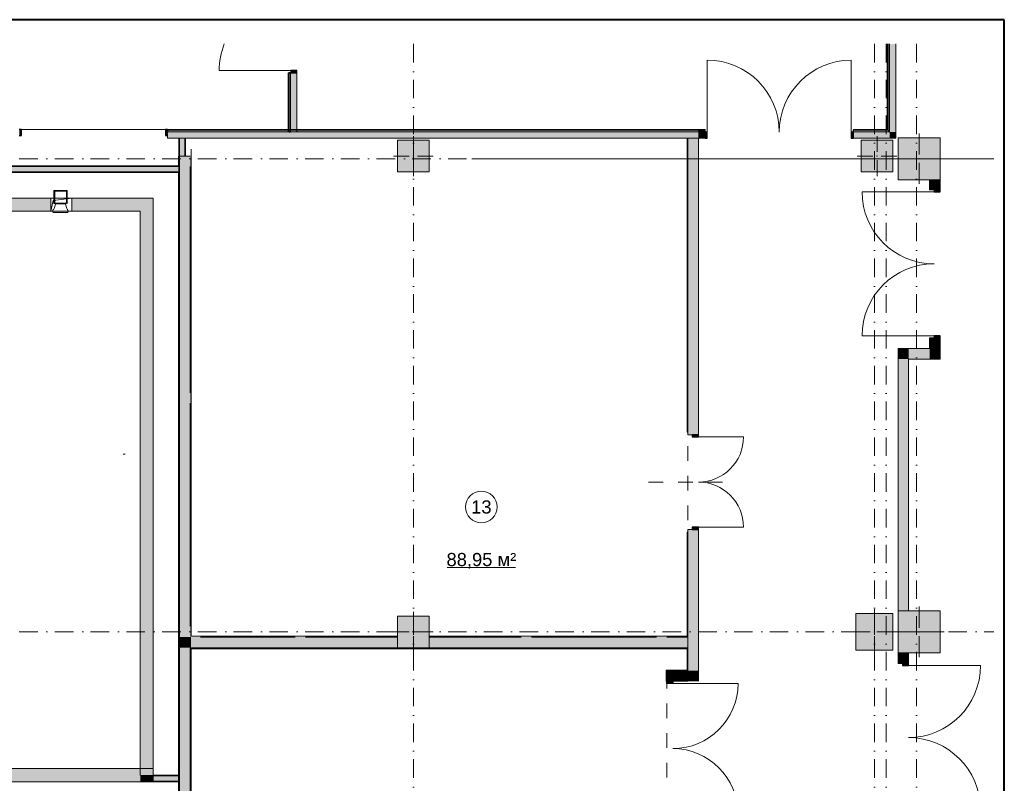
# Model space of a CAD drawing. Header units: millimetres. Extents: x 0 to 1184, y 0 to 836.
# Tile 61 of 61: x 997 to 1184, y 691 to 836. Entities that reach past the tile are written whole.
import ezdxf
from ezdxf.xclip import XClip

# ---------------------------------------------------------------- set-up
doc = ezdxf.new("R2010")
doc.units = ezdxf.units.MM
doc.header["$MEASUREMENT"] = 0
doc.header["$XCLIPFRAME"] = 0
for name, pattern in [('Штрих-Штриховая', [10.936111, 5.291667, -2.116667, 1.411111, -2.116667]), ('Штриховая', [5.644444, 2.822222, -2.822222]), ('Штрихпунктирная', [6.702778, 3.527778, -1.763889, 0, -1.411111])]:
    doc.linetypes.add(name, pattern=pattern)
for name, color, linetype in [('Конструктив - ГКЛ', 7, 'Continuous'), ('Конструктив - Колонны', 7, 'Continuous'), ('Конструктив - стены бассейнов жб нов', 7, 'Continuous'), ('Конструктив - Стены Блок 200 нов', 7, 'Continuous'), ('Конструктив - Стены Внутр сущ.', 7, 'Continuous'), ('Конструктив - Стены наружние фасад', 7, 'Continuous'), ('Элемент Модели - Зона', 7, 'Continuous'), ('Элемент Модели - Оси', 7, 'Continuous')]:
    doc.layers.add(name, color=color, linetype=linetype)
doc.styles.add('СГЕНЕРИР_СТИЛЬ_3', font='txt')

# ---------------------------------------------------------------- blocks, each defined once
blk = doc.blocks.new('Чертеж_4_4', base_point=(-278.48, 89.56))
at = {"layer": 'Конструктив - ГКЛ', "linetype": 'Continuous', "lineweight": 0, "true_color": 0x000000}
for points in [[(1026.9, 813.46), (1026.9, 810.06), (1027.02, 810.06), (1027.02, 813.46)], [(1028.02, 810.06), (1028.02, 813.46), (1027.02, 813.46), (1027.02, 810.06)], [(1028.15, 810.06), (1028.15, 813.46), (1028.02, 813.46), (1028.02, 810.06)], [(1123.77, 813.46), (1123.65, 813.46), (1123.65, 757.56), (1123.77, 757.56)], [(984.52, 808.06), (1026.82, 808.06), (1026.82, 808.19), (984.52, 808.19)], [(984.52, 808.06), (984.52, 807.06), (1026.82, 807.06), (1026.82, 808.06)], [(1027.02, 808.06), (1027.02, 808.19), (1026.82, 808.19), (1026.82, 808.06)], [(1027.02, 807.06), (1027.02, 808.06), (1026.82, 808.06), (1026.82, 807.06)], [(1026.77, 807.06), (621.02, 807.06), (621.02, 806.94), (1026.77, 806.94)], [(1027.02, 806.94), (1027.02, 807.06), (1026.82, 807.06), (1026.82, 806.94)], [(1123.77, 738.56), (1123.65, 738.56), (1123.65, 718.81), (1123.77, 718.81)], [(1123.77, 718.76), (1123.65, 718.76), (1123.65, 718.56), (1123.77, 718.56)], [(1123.77, 716.56), (1123.65, 716.56), (1123.65, 716.36), (1123.77, 716.36)], [(1123.65, 716.31), (1123.65, 712.28), (1123.77, 712.28), (1123.77, 716.31)], [(1119.65, 712.28), (1119.77, 712.16), (1119.77, 712.28)], [(1119.65, 712.16), (1119.77, 712.16), (1119.65, 712.28)], [(1119.65, 712.16), (1119.65, 710.16), (1119.77, 710.16), (1119.77, 712.16)], [(1123.65, 712.28), (1119.77, 712.28), (1119.77, 712.16), (1123.65, 712.16)], [(1123.65, 712.28), (1123.77, 712.16), (1123.77, 712.28)], [(1123.65, 712.16), (1123.77, 712.16), (1123.65, 712.28)]]:
    blk.add_hatch(color=18, dxfattribs=at).paths.add_polyline_path(points)
at = {"layer": 'Конструктив - Колонны', "linetype": 'Continuous', "lineweight": 0, "true_color": 0x000000}
for points in [[(1163.77, 805.56), (1171.77, 805.56), (1171.77, 813.56), (1163.77, 813.56)], [(1068.52, 807.06), (1074.52, 807.06), (1074.52, 813.06), (1068.52, 813.06)], [(1156.77, 807.06), (1162.77, 807.06), (1162.77, 813.06), (1156.77, 813.06)], [(1163.77, 715.56), (1171.77, 715.56), (1171.77, 723.56), (1163.77, 723.56)], [(1068.52, 716.56), (1074.52, 716.56), (1074.52, 722.56), (1068.52, 722.56)], [(1155.77, 716.06), (1162.77, 716.06), (1162.77, 723.06), (1155.77, 723.06)]]:
    blk.add_hatch(color=18, dxfattribs=at).paths.add_polyline_path(points)
at = {"layer": 'Конструктив - стены бассейнов жб нов', "linetype": 'Continuous', "lineweight": 0, "true_color": 0x000000}
for points in [[(1002.52, 802.06), (976.52, 802.06), (976.52, 799.56), (1002.52, 799.56)], [(1019.52, 802.06), (1006.52, 802.06), (1006.52, 799.56), (1019.52, 799.56)], [(1019.52, 799.56), (1022.02, 799.56), (1022.02, 802.06)], [(1022.02, 802.06), (1019.52, 802.06), (1019.52, 799.56)], [(1019.52, 799.56), (1019.52, 692.31), (1022.02, 692.31), (1022.02, 799.56)], [(984.01, 691.06), (1022.02, 691.06), (1022.02, 693.56), (986.51, 693.56)], [(1019.7, 692.19), (1019.7, 692.31), (1019.58, 692.31), (1019.58, 692.19)], [(1019.68, 691.19), (1019.7, 691.22), (1019.7, 692.19), (1019.58, 692.19), (1019.58, 691.19)], [(1022.02, 692.31), (1019.7, 692.31), (1019.7, 692.19), (1022.02, 692.19)], [(1020.45, 692.19), (1020.45, 692.31), (1019.7, 692.31), (1019.7, 692.19)], [(1022.02, 692.19), (1019.7, 692.19), (1019.7, 691.19), (1022.02, 691.19)], [(1019.7, 692.19), (1019.7, 691.22), (1020.45, 692.16), (1020.45, 692.19)], [(1020.45, 692.19), (1020.48, 692.19), (1020.58, 692.31), (1020.45, 692.31)], [(1020.45, 692.19), (1020.45, 692.16), (1020.48, 692.19)], [(1022.02, 692.19), (1026.87, 692.19), (1026.87, 692.31), (1022.02, 692.31)], [(1022.02, 691.19), (1026.87, 691.19), (1026.87, 692.19), (1022.02, 692.19)], [(1019.68, 691.19), (1019.58, 691.19), (1019.58, 691.06)], [(1022.02, 691.19), (1019.7, 691.19), (1019.7, 691.06), (1022.02, 691.06)], [(1022.02, 691.06), (1026.87, 691.06), (1026.87, 691.19), (1022.02, 691.19)]]:
    blk.add_hatch(color=18, dxfattribs=at).paths.add_polyline_path(points)
at = {"layer": 'Конструктив - Стены Блок 200 нов', "linetype": 'Continuous', "lineweight": 0, "true_color": 0x000000}
for points in [[(1027.02, 808.19), (1027.02, 810.06), (1026.82, 810.06), (1026.82, 808.19)], [(1029.02, 718.56), (1029.02, 810.06), (1027.02, 810.06), (1027.02, 718.56)], [(1029.1, 808.14), (1029.22, 808.14), (1029.22, 809.98), (1029.1, 809.98)], [(1029.02, 765.06), (1029.22, 765.06), (1029.22, 808.06), (1029.02, 808.06)], [(1027.02, 626.56), (1027.02, 806.94), (1026.82, 806.94), (1026.82, 626.56)], [(1029.22, 764.98), (1029.1, 764.98), (1029.1, 763.14), (1029.22, 763.14)], [(1029.22, 763.06), (1029.02, 763.06), (1029.02, 720.56), (1029.22, 720.56)], [(1029.1, 720.48), (1029.1, 718.76), (1029.22, 718.76), (1029.22, 720.48)], [(1029.02, 716.56), (1029.02, 718.56), (1027.02, 718.56), (1027.02, 716.56)], [(1029.22, 716.56), (1029.22, 718.56), (1029.02, 718.56), (1029.02, 716.56)], [(1029.1, 718.64), (1029.22, 718.64), (1029.22, 718.76), (1029.1, 718.76)], [(1029.22, 718.64), (1030.94, 718.64), (1030.94, 718.76), (1029.22, 718.76)], [(1068.52, 718.56), (1029.22, 718.56), (1029.22, 716.56), (1068.52, 716.56)], [(1031.02, 718.76), (1031.02, 718.56), (1049.02, 718.56), (1049.02, 718.76)], [(1050.94, 718.76), (1049.1, 718.76), (1049.1, 718.64), (1050.94, 718.64)], [(1051.02, 718.56), (1068.52, 718.56), (1068.52, 718.76), (1051.02, 718.76)], [(1074.52, 718.76), (1074.52, 718.56), (1092.02, 718.56), (1092.02, 718.76)], [(1123.77, 718.56), (1074.52, 718.56), (1074.52, 716.56), (1123.77, 716.56)], [(1093.94, 718.76), (1092.1, 718.76), (1092.1, 718.64), (1093.94, 718.64)], [(1094.02, 718.56), (1117.77, 718.56), (1117.77, 718.76), (1094.02, 718.76)], [(1119.69, 718.76), (1117.85, 718.76), (1117.85, 718.64), (1119.69, 718.64)], [(1119.77, 718.56), (1123.65, 718.56), (1123.65, 718.76), (1119.77, 718.76)], [(1029.02, 628.56), (1029.02, 716.56), (1027.02, 716.56), (1027.02, 628.56)], [(1029.22, 716.36), (1029.22, 716.56), (1029.02, 716.56), (1029.02, 716.36)], [(1029.22, 716.36), (1029.02, 716.36), (1029.02, 675.56), (1029.22, 675.56)], [(1123.65, 716.56), (1029.22, 716.56), (1029.22, 716.36), (1123.65, 716.36)]]:
    blk.add_hatch(color=18, dxfattribs=at).paths.add_polyline_path(points)
at = {"layer": 'Конструктив - Стены Внутр сущ.', "linetype": 'Continuous', "lineweight": 0, "true_color": 0x000000}
for points in [[(1125.77, 813.46), (1123.77, 813.46), (1123.77, 757.06), (1125.77, 757.06)], [(1171.77, 805.56), (1169.77, 805.56), (1169.77, 803.66), (1171.77, 803.66)], [(1170.62, 803.66), (1170.62, 803.26), (1171.77, 803.26), (1171.77, 803.66)], [(1171.77, 775.46), (1171.77, 775.86), (1170.62, 775.86), (1170.62, 775.46)], [(1169.77, 773.46), (1171.77, 773.46), (1171.77, 775.46), (1169.77, 775.46)], [(1163.77, 771.46), (1165.77, 771.46), (1163.77, 773.46)], [(1163.77, 773.46), (1165.77, 771.46), (1165.77, 773.46)], [(1169.77, 773.46), (1165.77, 773.46), (1165.77, 771.46), (1169.77, 771.46)], [(1169.77, 771.46), (1171.77, 771.46), (1169.77, 773.46)], [(1169.77, 773.46), (1171.77, 771.46), (1171.77, 773.46)], [(1163.77, 771.46), (1163.77, 723.56), (1165.77, 723.56), (1165.77, 771.46)], [(1124.62, 757.06), (1124.62, 756.66), (1125.77, 756.66), (1125.77, 757.06)], [(1123.77, 712.16), (1125.77, 712.16), (1125.77, 739.06), (1123.77, 739.06)], [(1125.77, 739.06), (1125.77, 739.46), (1124.62, 739.46), (1124.62, 739.06)], [(1165.77, 715.56), (1163.77, 715.56), (1163.77, 713.56), (1165.77, 713.56)], [(1119.77, 710.16), (1121.77, 710.16), (1119.77, 712.16)], [(1119.77, 712.16), (1121.77, 710.16), (1121.77, 712.16)], [(1121.77, 710.16), (1123.77, 710.16), (1123.77, 712.16), (1121.77, 712.16)], [(1123.77, 712.16), (1125.77, 710.16), (1125.77, 712.16)], [(1123.77, 712.16), (1123.77, 710.16), (1125.77, 710.16), (1125.77, 712.16)], [(1164.62, 713.56), (1164.62, 713.16), (1165.77, 713.16), (1165.77, 713.56)], [(1120.92, 710.16), (1119.77, 710.16), (1119.77, 709.76), (1120.92, 709.76)]]:
    blk.add_hatch(color=18, dxfattribs=at).paths.add_polyline_path(points)
at = {"layer": 'Конструктив - Стены наружние фасад', "linetype": 'Continuous', "lineweight": 0, "true_color": 0x000000}
for points in [[(1161.72, 815.11), (1161.87, 815.11), (1161.87, 831.39), (1161.72, 831.39)], [(1161.87, 814.96), (1162.17, 814.96), (1162.17, 831.39), (1161.87, 831.39)], [(1162.17, 814.66), (1163.37, 814.66), (1163.37, 831.39), (1162.17, 831.39)], [(1047.72, 814.66), (1047.87, 814.66), (1047.87, 825.91), (1047.72, 825.91)], [(1047.87, 825.91), (1047.87, 814.66), (1048.17, 814.66), (1048.17, 825.91)], [(1048.17, 825.91), (1048.17, 814.66), (1049.37, 814.66), (1049.37, 825.91)], [(1049.37, 825.91), (1049.37, 826.31), (1048.22, 826.31), (1048.22, 825.91)], [(996.52, 813.96), (996.92, 813.96), (996.92, 815.11), (996.52, 815.11)], [(1024.72, 815.11), (1024.32, 815.11), (1024.32, 813.96), (1024.72, 813.96)], [(1024.72, 814.96), (1125.77, 814.96), (1125.77, 815.11), (1024.72, 815.11)], [(1024.72, 814.66), (1125.77, 814.66), (1125.77, 814.96), (1024.72, 814.96)], [(1125.77, 814.66), (1024.72, 814.66), (1024.72, 813.46), (1125.77, 813.46)], [(1125.77, 815.11), (1125.77, 814.96), (1127.07, 814.96), (1127.07, 815.11)], [(1125.77, 814.66), (1127.07, 814.66), (1127.07, 814.96), (1125.77, 814.96)], [(1127.07, 814.66), (1125.77, 814.66), (1125.77, 813.46), (1127.07, 813.46)], [(1127.07, 813.46), (1127.47, 813.46), (1127.47, 814.61), (1127.07, 814.61)], [(1155.27, 814.61), (1154.87, 814.61), (1154.87, 813.46), (1155.27, 813.46)], [(1155.27, 815.11), (1155.27, 814.96), (1161.72, 814.96), (1161.72, 815.11)], [(1161.87, 814.96), (1155.27, 814.96), (1155.27, 814.66), (1161.87, 814.66)], [(1155.27, 813.46), (1162.17, 813.46), (1162.17, 814.66), (1155.27, 814.66)], [(1161.87, 815.11), (1161.72, 815.11), (1161.87, 814.96)], [(1161.72, 815.11), (1161.72, 814.96), (1161.87, 814.96)], [(1162.17, 814.96), (1161.87, 814.96), (1162.17, 814.66)], [(1161.87, 814.96), (1161.87, 814.66), (1162.17, 814.66)], [(1163.37, 814.66), (1162.17, 814.66), (1163.37, 813.46)], [(1162.17, 814.66), (1162.17, 813.46), (1163.37, 813.46)]]:
    blk.add_hatch(color=18, dxfattribs=at).paths.add_polyline_path(points)
at = {"layer": 'Конструктив - ГКЛ', "color": 251, "linetype": 'Continuous', "lineweight": 20, "true_color": 0x575757}
for p, q in [((1027.02, 813.46), (1027.02, 810.06)), ((1028.02, 810.06), (1028.02, 813.46)), ((1026.82, 808.06), (984.52, 808.06)), ((984.52, 807.06), (1026.77, 807.06)), ((1026.82, 807.06), (1026.77, 807.06))]:
    blk.add_line(p, q, dxfattribs=at)
at = {"layer": 'Конструктив - ГКЛ', "color": 251, "linetype": 'Continuous', "lineweight": 5, "true_color": 0x575757}
for p, q in [((1123.77, 757.56), (1123.65, 757.56)), ((1123.77, 757.56), (1123.65, 757.56)), ((1123.77, 738.56), (1123.65, 738.56)), ((1123.77, 738.56), (1123.65, 738.56)), ((1119.77, 710.16), (1119.65, 710.16)), ((1119.77, 710.16), (1119.65, 710.16))]:
    blk.add_line(p, q, dxfattribs=at)
at = {"layer": 'Конструктив - ГКЛ', "color": 251, "linetype": 'Continuous', "lineweight": 20, "true_color": 0x575757, "flags": 128}
for points in [[(1027.02, 813.46), (1026.9, 813.46)], [(1026.9, 813.46), (1026.9, 810.06)], [(1028.15, 813.46), (1028.02, 813.46)], [(1028.15, 810.06), (1028.15, 813.46)], [(1123.65, 813.46), (1123.65, 757.56)], [(1123.77, 757.56), (1123.77, 813.46)], [(1027.02, 810.06), (1026.9, 810.06)], [(1028.15, 810.06), (1028.02, 810.06)], [(1026.82, 808.19), (984.52, 808.19)], [(621.02, 806.94), (1026.77, 806.94)], [(1123.65, 738.56), (1123.65, 718.81)], [(1123.77, 718.76), (1123.77, 738.56)], [(1123.65, 716.31), (1123.65, 712.28)], [(1123.77, 712.28), (1123.77, 716.36)], [(1119.65, 712.28), (1119.65, 710.16)], [(1123.65, 712.28), (1119.77, 712.28)], [(1119.77, 710.16), (1119.77, 712.16)], [(1119.77, 712.16), (1123.77, 712.16)]]:
    blk.add_lwpolyline(points, dxfattribs=at)
at = {"layer": 'Конструктив - ГКЛ', "color": 251, "linetype": 'Continuous', "lineweight": 5, "true_color": 0x575757, "flags": 128}
for points in [[(1123.77, 813.46), (1123.65, 813.46)], [(1119.65, 712.28), (1119.77, 712.28)], [(1123.77, 712.16), (1123.77, 712.28)]]:
    blk.add_lwpolyline(points, dxfattribs=at)
at = {"layer": 'Конструктив - Колонны', "color": 251, "linetype": 'Continuous', "lineweight": 5, "true_color": 0x575757}
for p, q in [((1071.52, 810.86), (1071.52, 813.86)), ((1159.77, 810.86), (1159.77, 813.86)), ((1167.77, 810.36), (1167.77, 814.36)), ((1070.72, 810.06), (1067.72, 810.06)), ((1072.32, 810.06), (1075.32, 810.06)), ((1158.97, 810.06), (1155.97, 810.06)), ((1160.57, 810.06), (1163.57, 810.06)), ((1071.52, 809.26), (1071.52, 806.26)), ((1159.77, 809.26), (1159.77, 806.26)), ((1166.97, 809.56), (1162.97, 809.56)), ((1167.77, 808.76), (1167.77, 804.76)), ((1168.57, 809.56), (1172.57, 809.56)), ((1159.27, 720.36), (1159.27, 723.86)), ((1167.77, 720.36), (1167.77, 724.36)), ((1071.52, 720.36), (1071.52, 723.36)), ((1070.72, 719.56), (1067.72, 719.56)), ((1071.52, 718.76), (1071.52, 715.76)), ((1072.32, 719.56), (1075.32, 719.56)), ((1158.47, 719.56), (1154.97, 719.56)), ((1159.27, 718.76), (1159.27, 715.26)), ((1160.07, 719.56), (1163.57, 719.56)), ((1166.97, 719.56), (1162.97, 719.56)), ((1167.77, 718.76), (1167.77, 714.76)), ((1168.57, 719.56), (1172.57, 719.56))]:
    blk.add_line(p, q, dxfattribs=at)
at = {"layer": 'Конструктив - Колонны', "color": 251, "linetype": 'Continuous', "lineweight": 15, "true_color": 0x575757, "flags": 128}
for points in [[(1163.77, 805.56), (1171.77, 805.56), (1171.77, 813.56), (1163.77, 813.56)], [(1068.52, 807.06), (1074.52, 807.06), (1074.52, 813.06), (1068.52, 813.06)], [(1156.77, 807.06), (1162.77, 807.06), (1162.77, 813.06), (1156.77, 813.06)], [(1163.77, 715.56), (1171.77, 715.56), (1171.77, 723.56), (1163.77, 723.56)], [(1068.52, 716.56), (1074.52, 716.56), (1074.52, 722.56), (1068.52, 722.56)], [(1155.77, 716.06), (1162.77, 716.06), (1162.77, 723.06), (1155.77, 723.06)]]:
    blk.add_lwpolyline(points, close=True, dxfattribs=at)
at = {"layer": 'Конструктив - Колонны', "color": 251, "linetype": 'Continuous', "lineweight": 5, "true_color": 0x575757}
for p in [(1071.52, 810.06), (1159.77, 810.06), (1167.77, 809.56), (1071.52, 719.56), (1159.27, 719.56), (1167.77, 719.56)]:
    blk.add_point(p, dxfattribs=at)
at = {"layer": 'Конструктив - стены бассейнов жб нов', "color": 251, "linetype": 'Continuous', "lineweight": 20, "true_color": 0x575757}
for p, q in [((1022.02, 692.19), (1022.02, 692.31)), ((1022.02, 692.19), (1022.02, 692.31)), ((1022.02, 691.19), (1022.02, 692.19)), ((1022.02, 691.19), (1022.02, 692.19)), ((1026.87, 692.19), (1022.02, 692.19)), ((1019.7, 691.06), (1022.02, 691.06)), ((1022.02, 691.06), (1022.02, 691.19)), ((1022.02, 691.06), (1022.02, 691.19)), ((1022.02, 691.19), (1026.87, 691.19))]:
    blk.add_line(p, q, dxfattribs=at)
at = {"layer": 'Конструктив - стены бассейнов жб нов', "color": 251, "linetype": 'Continuous', "lineweight": 20, "true_color": 0x575757, "flags": 128}
for points in [[(1002.52, 802.06), (976.52, 802.06)], [(1022.02, 802.06), (1006.52, 802.06)], [(1022.02, 802.06), (1022.02, 799.56)], [(976.52, 799.56), (1002.52, 799.56)], [(1006.52, 799.56), (1019.52, 799.56)], [(1019.52, 799.56), (1019.52, 692.31)], [(1022.02, 692.31), (1022.02, 799.56)], [(1022.02, 693.56), (982.97, 693.56)], [(1019.7, 692.19), (1019.7, 692.31)], [(1026.77, 692.31), (1022.02, 692.31)], [(1026.87, 692.31), (1026.82, 692.31)], [(1026.87, 692.19), (1026.87, 692.31)], [(984.01, 691.06), (1022.02, 691.06)], [(1019.7, 691.06), (1019.7, 691.19)], [(1019.7, 691.06), (1026.47, 691.06)], [(1026.82, 691.06), (1026.87, 691.06)], [(1026.87, 691.06), (1026.87, 691.19)]]:
    blk.add_lwpolyline(points, dxfattribs=at)
at = {"layer": 'Конструктив - Стены Блок 200 нов', "color": 251, "linetype": 'Continuous', "lineweight": 20, "true_color": 0x575757}
for p, q in [((1027.02, 810.06), (1027.02, 808.19)), ((1027.02, 808.19), (1026.82, 808.19)), ((1027.02, 808.19), (1026.82, 808.19)), ((1026.82, 808.06), (1027.02, 808.06)), ((1027.02, 808.06), (1027.02, 808.19)), ((1027.02, 808.06), (1027.02, 808.19)), ((1027.02, 807.06), (1027.02, 808.06)), ((1027.02, 807.06), (1027.02, 808.06)), ((1029.02, 765.06), (1029.02, 808.06)), ((1026.82, 807.06), (1027.02, 807.06)), ((1026.82, 806.94), (1027.02, 806.94)), ((1026.82, 806.94), (1027.02, 806.94)), ((1027.02, 806.94), (1027.02, 807.06)), ((1027.02, 806.94), (1027.02, 807.06)), ((1027.02, 806.94), (1027.02, 718.56)), ((1029.02, 720.56), (1029.02, 763.06)), ((1027.02, 718.56), (1027.02, 716.56)), ((1049.02, 718.56), (1031.02, 718.56)), ((1068.52, 718.56), (1051.02, 718.56)), ((1092.02, 718.56), (1074.52, 718.56)), ((1117.77, 718.56), (1094.02, 718.56)), ((1123.65, 718.56), (1119.77, 718.56)), ((1123.65, 718.76), (1123.65, 718.56)), ((1123.65, 718.76), (1123.65, 718.56)), ((1123.65, 718.56), (1123.77, 718.56)), ((1123.65, 718.56), (1123.77, 718.56)), ((1123.77, 718.56), (1123.77, 718.76)), ((1123.77, 718.56), (1123.77, 718.76)), ((1027.02, 716.56), (1027.02, 628.56)), ((1029.02, 716.56), (1029.22, 716.56)), ((1029.02, 675.56), (1029.02, 716.56)), ((1029.02, 716.56), (1029.22, 716.56)), ((1029.22, 716.56), (1068.52, 716.56)), ((1074.52, 716.56), (1123.65, 716.56)), ((1123.65, 716.56), (1123.65, 716.36)), ((1123.77, 716.56), (1123.65, 716.56)), ((1123.65, 716.56), (1123.65, 716.36)), ((1123.77, 716.56), (1123.65, 716.56)), ((1123.77, 716.36), (1123.77, 716.56)), ((1123.77, 716.36), (1123.77, 716.56))]:
    blk.add_line(p, q, dxfattribs=at)
at = {"layer": 'Конструктив - Стены Блок 200 нов', "color": 251, "linetype": 'Continuous', "lineweight": 20, "true_color": 0x575757, "flags": 128}
for points in [[(1026.82, 810.06), (1027.02, 810.06)], [(1026.82, 810.06), (1026.82, 808.19)], [(1027.02, 810.06), (1029.02, 810.06)], [(1029.22, 808.14), (1029.22, 809.98)], [(1029.22, 765.06), (1029.22, 808.06)], [(1026.82, 806.94), (1026.82, 691.06)], [(1029.22, 763.14), (1029.22, 764.98)], [(1029.22, 720.56), (1029.22, 763.06)], [(1029.22, 718.76), (1029.22, 720.48)], [(1030.94, 718.76), (1029.22, 718.76)], [(1049.02, 718.76), (1031.02, 718.76)], [(1050.94, 718.76), (1049.1, 718.76)], [(1068.52, 718.76), (1051.02, 718.76)], [(1092.02, 718.76), (1074.52, 718.76)], [(1093.94, 718.76), (1092.1, 718.76)], [(1117.77, 718.76), (1094.02, 718.76)], [(1119.69, 718.76), (1117.85, 718.76)], [(1123.65, 718.76), (1119.77, 718.76)], [(1123.77, 718.56), (1123.77, 718.76)], [(1123.77, 716.56), (1123.77, 718.56)], [(1029.22, 675.56), (1029.22, 716.36)], [(1029.22, 716.36), (1123.65, 716.36)], [(1123.77, 716.36), (1123.77, 716.56)]]:
    blk.add_lwpolyline(points, dxfattribs=at)
at = {"layer": 'Конструктив - Стены Внутр сущ.', "color": 251, "linetype": 'Continuous', "lineweight": 20, "true_color": 0x575757}
for p, q in [((1169.77, 803.66), (1169.77, 804.03)), ((1169.77, 803.66), (1169.77, 804.03)), ((1169.77, 803.66), (1169.77, 804.03)), ((1171.77, 803.66), (1171.77, 804.03)), ((1171.77, 803.66), (1171.77, 804.03)), ((1171.77, 803.66), (1171.77, 804.03)), ((1170.62, 803.66), (1169.77, 803.66)), ((1170.62, 803.66), (1169.77, 803.66)), ((1170.62, 803.66), (1169.77, 803.66)), ((1171.77, 803.66), (1170.62, 803.66)), ((1171.77, 803.66), (1170.62, 803.66)), ((1171.77, 803.66), (1170.62, 803.66)), ((1169.77, 775.46), (1169.77, 775.09)), ((1170.62, 775.46), (1169.77, 775.46)), ((1170.62, 775.46), (1169.77, 775.46)), ((1170.62, 775.46), (1169.77, 775.46)), ((1169.77, 775.46), (1169.77, 775.09)), ((1169.77, 775.46), (1169.77, 775.09)), ((1171.77, 775.46), (1170.62, 775.46)), ((1171.77, 775.46), (1170.62, 775.46)), ((1171.77, 775.46), (1170.62, 775.46)), ((1171.77, 775.46), (1171.77, 775.09)), ((1171.77, 775.46), (1171.77, 775.09)), ((1171.77, 775.46), (1171.77, 775.09)), ((1123.77, 757.06), (1123.77, 757.43)), ((1123.77, 757.06), (1123.77, 757.43)), ((1123.77, 757.06), (1123.77, 757.43)), ((1125.77, 757.06), (1125.77, 757.43)), ((1125.77, 757.06), (1125.77, 757.43)), ((1125.77, 757.06), (1125.77, 757.43)), ((1124.62, 757.06), (1123.77, 757.06)), ((1124.62, 757.06), (1123.77, 757.06)), ((1124.62, 757.06), (1123.77, 757.06)), ((1125.77, 757.06), (1124.62, 757.06)), ((1125.77, 757.06), (1124.62, 757.06)), ((1125.77, 757.06), (1124.62, 757.06)), ((1123.77, 739.06), (1123.77, 738.69)), ((1124.62, 739.06), (1123.77, 739.06)), ((1124.62, 739.06), (1123.77, 739.06)), ((1124.62, 739.06), (1123.77, 739.06)), ((1123.77, 739.06), (1123.77, 738.69)), ((1123.77, 739.06), (1123.77, 738.69)), ((1125.77, 739.06), (1124.62, 739.06)), ((1125.77, 739.06), (1124.62, 739.06)), ((1125.77, 739.06), (1124.62, 739.06)), ((1125.77, 739.06), (1125.77, 738.69)), ((1125.77, 739.06), (1125.77, 738.69)), ((1125.77, 739.06), (1125.77, 738.69)), ((1163.77, 713.56), (1163.77, 713.93)), ((1163.77, 713.56), (1163.77, 713.93)), ((1163.77, 713.56), (1163.77, 713.93)), ((1164.62, 713.56), (1163.77, 713.56)), ((1164.62, 713.56), (1163.77, 713.56)), ((1164.62, 713.56), (1163.77, 713.56)), ((1165.77, 713.56), (1164.62, 713.56)), ((1165.77, 713.56), (1164.62, 713.56)), ((1165.77, 713.56), (1164.62, 713.56)), ((1165.77, 713.56), (1165.77, 713.93)), ((1165.77, 713.56), (1165.77, 713.93)), ((1165.77, 713.56), (1165.77, 713.93)), ((1119.77, 710.16), (1119.77, 710.53)), ((1119.77, 710.16), (1119.77, 710.53)), ((1119.77, 710.16), (1119.77, 710.53)), ((1121.77, 710.16), (1121.77, 710.53)), ((1121.77, 710.16), (1121.77, 710.53)), ((1121.77, 710.16), (1121.77, 710.53)), ((1119.77, 710.16), (1120.92, 710.16)), ((1119.77, 710.16), (1120.92, 710.16)), ((1119.77, 710.16), (1120.92, 710.16)), ((1120.92, 710.16), (1121.77, 710.16)), ((1120.92, 710.16), (1121.77, 710.16)), ((1120.92, 710.16), (1121.77, 710.16))]:
    blk.add_line(p, q, dxfattribs=at)
at = {"layer": 'Конструктив - Стены Внутр сущ.', "color": 251, "linetype": 'Continuous', "lineweight": 15, "true_color": 0x575757}
for p, q in [((1170.62, 803.26), (1156.92, 803.26)), ((1170.62, 775.86), (1156.92, 775.86)), ((1125.77, 756.66), (1134.37, 756.66)), ((1125.77, 739.46), (1134.37, 739.46)), ((1165.77, 713.16), (1179.47, 713.16)), ((1120.92, 709.76), (1133.32, 709.76))]:
    blk.add_line(p, q, dxfattribs=at)
at = {"layer": 'Конструктив - Стены Внутр сущ.', "color": 251, "linetype": 'Continuous', "lineweight": 30, "true_color": 0x575757}
for p, q in [((1170.62, 803.66), (1170.62, 803.26)), ((1171.77, 803.66), (1170.62, 803.66)), ((1170.62, 803.26), (1171.77, 803.26)), ((1171.77, 803.26), (1171.77, 803.66)), ((1171.77, 775.86), (1170.62, 775.86)), ((1170.62, 775.86), (1170.62, 775.46)), ((1171.77, 775.46), (1171.77, 775.86)), ((1170.62, 775.46), (1171.77, 775.46)), ((1124.62, 757.06), (1124.62, 756.66)), ((1125.77, 757.06), (1124.62, 757.06)), ((1124.62, 756.66), (1125.77, 756.66)), ((1125.77, 756.66), (1125.77, 757.06)), ((1125.77, 739.46), (1124.62, 739.46)), ((1124.62, 739.46), (1124.62, 739.06)), ((1124.62, 739.06), (1125.77, 739.06)), ((1125.77, 739.06), (1125.77, 739.46)), ((1164.62, 713.56), (1164.62, 713.16)), ((1165.77, 713.56), (1164.62, 713.56)), ((1164.62, 713.16), (1165.77, 713.16)), ((1165.77, 713.16), (1165.77, 713.56)), ((1119.77, 709.76), (1119.77, 710.16)), ((1119.77, 710.16), (1120.92, 710.16)), ((1120.92, 709.76), (1119.77, 709.76)), ((1120.92, 710.16), (1120.92, 709.76))]:
    blk.add_line(p, q, dxfattribs=at)
at = {"layer": 'Конструктив - Стены Внутр сущ.', "color": 251, "linetype": 'Continuous', "lineweight": 20, "true_color": 0x575757, "flags": 128}
for points in [[(1123.77, 813.46), (1123.77, 757.06)], [(1125.77, 813.46), (1123.77, 813.46)], [(1125.77, 757.06), (1125.77, 813.46)], [(1169.77, 805.56), (1169.77, 803.66)], [(1171.77, 803.66), (1171.77, 805.56)], [(1169.77, 775.46), (1169.77, 773.46)], [(1171.77, 771.46), (1171.77, 775.46)], [(1163.77, 773.46), (1163.77, 771.46)], [(1169.77, 773.46), (1163.77, 773.46)], [(1163.77, 771.46), (1163.77, 723.56)], [(1165.77, 771.46), (1169.77, 771.46)], [(1165.77, 723.56), (1165.77, 771.46)], [(1171.77, 771.46), (1169.77, 771.46)], [(1123.77, 739.06), (1123.77, 712.16)], [(1125.77, 710.16), (1125.77, 739.06)], [(1163.77, 715.56), (1163.77, 713.56)], [(1165.77, 713.56), (1165.77, 715.56)], [(1119.77, 712.16), (1119.77, 710.16)], [(1123.77, 712.16), (1119.77, 712.16)], [(1121.77, 710.16), (1123.77, 710.16)]]:
    blk.add_lwpolyline(points, dxfattribs=at)
at = {"layer": 'Конструктив - Стены Внутр сущ.', "color": 251, "linetype": 'Continuous', "lineweight": 5, "true_color": 0x575757}
for centre, radius, start, end in [((1170.62, 803.26), 13.7, 180, 270), ((1170.62, 775.86), 13.7, 90, 180), ((1165.77, 713.16), 13.7, 270, 0), ((1120.92, 709.76), 12.4, 270, 0), ((1165.77, 685.76), 13.7, 0, 90), ((1120.92, 684.96), 12.4, 0, 90)]:
    blk.add_arc(centre, radius, start, end, dxfattribs=at)
at = {"layer": 'Конструктив - Стены Внутр сущ.', "color": 251, "linetype": 'Continuous', "lineweight": 15, "true_color": 0x575757}
for centre, start, end in [((1125.77, 756.66), 270, 0), ((1125.77, 739.46), 0, 90)]:
    blk.add_arc(centre, 8.6, start, end, dxfattribs=at)
at = {"layer": 'Конструктив - Стены наружние фасад', "color": 251, "linetype": 'Continuous', "lineweight": 20, "true_color": 0x575757}
for p, q in [((1161.87, 815.11), (1161.87, 831.39)), ((1162.17, 814.96), (1162.17, 831.39)), ((1047.72, 825.91), (1047.72, 825.54)), ((1047.72, 825.91), (1047.72, 825.54)), ((1047.72, 825.91), (1047.72, 825.54)), ((1047.87, 814.66), (1047.87, 825.91)), ((1048.17, 814.66), (1048.17, 825.91)), ((1049.37, 825.91), (1049.37, 825.54)), ((1049.37, 825.91), (1049.37, 825.54)), ((1049.37, 825.91), (1049.37, 825.54)), ((1024.72, 815.11), (1025.09, 815.11)), ((1024.72, 815.11), (1025.09, 815.11)), ((1024.72, 815.11), (1025.09, 815.11)), ((1024.72, 814.96), (1125.77, 814.96)), ((1024.72, 814.66), (1125.77, 814.66)), ((1024.72, 813.46), (1025.09, 813.46)), ((1024.72, 813.46), (1025.09, 813.46)), ((1024.72, 813.46), (1025.09, 813.46)), ((1125.77, 814.96), (1127.07, 814.96)), ((1125.77, 814.66), (1127.07, 814.66)), ((1127.07, 815.11), (1126.7, 815.11)), ((1127.07, 815.11), (1126.7, 815.11)), ((1127.07, 815.11), (1126.7, 815.11)), ((1127.07, 813.46), (1126.7, 813.46)), ((1127.07, 813.46), (1126.7, 813.46)), ((1127.07, 813.46), (1126.7, 813.46)), ((1155.27, 815.11), (1155.64, 815.11)), ((1155.27, 815.11), (1155.64, 815.11)), ((1155.27, 815.11), (1155.64, 815.11)), ((1155.27, 814.96), (1161.72, 814.96)), ((1155.27, 814.66), (1161.87, 814.66)), ((1155.27, 813.46), (1155.64, 813.46)), ((1155.27, 813.46), (1155.64, 813.46)), ((1155.27, 813.46), (1155.64, 813.46)), ((1161.72, 814.96), (1161.87, 814.96)), ((1161.87, 814.96), (1161.87, 815.11)), ((1161.87, 814.96), (1161.87, 815.11)), ((1161.87, 814.66), (1162.17, 814.66)), ((1162.17, 814.66), (1162.17, 814.96)), ((1162.17, 814.66), (1162.17, 814.96))]:
    blk.add_line(p, q, dxfattribs=at)
at = {"layer": 'Конструктив - Стены наружние фасад', "color": 251, "linetype": 'Continuous', "lineweight": 15, "true_color": 0x575757}
for p, q in [((1127.47, 814.61), (1127.47, 828.31)), ((1154.87, 814.61), (1154.87, 828.31)), ((1048.22, 826.31), (1034.56, 826.31)), ((1047.87, 825.91), (1047.72, 825.91)), ((1047.87, 825.91), (1047.72, 825.91)), ((1047.87, 825.91), (1047.72, 825.91)), ((996.92, 815.11), (1010.62, 815.11)), ((1024.32, 815.11), (1010.62, 815.11)), ((1024.72, 815.11), (1024.72, 814.96)), ((1024.72, 815.11), (1024.72, 814.96)), ((1024.72, 815.11), (1024.72, 814.96)), ((1127.07, 814.96), (1127.07, 815.11)), ((1127.07, 814.96), (1127.07, 815.11)), ((1127.07, 814.96), (1127.07, 815.11)), ((1155.27, 814.96), (1155.27, 815.11)), ((1155.27, 814.96), (1155.27, 815.11)), ((1155.27, 814.96), (1155.27, 815.11))]:
    blk.add_line(p, q, dxfattribs=at)
at = {"layer": 'Конструктив - Стены наружние фасад', "color": 251, "linetype": 'Continuous', "lineweight": 30, "true_color": 0x575757}
for p, q in [((1048.17, 825.91), (1047.87, 825.91)), ((1048.17, 825.91), (1047.87, 825.91)), ((1048.17, 825.91), (1047.87, 825.91)), ((1049.37, 826.31), (1048.22, 826.31)), ((1048.22, 826.31), (1048.22, 825.91)), ((1048.22, 825.91), (1049.37, 825.91)), ((1049.37, 825.91), (1049.37, 826.31)), ((996.92, 815.11), (996.52, 815.11)), ((996.52, 813.96), (996.92, 813.96)), ((996.92, 813.96), (996.92, 815.11)), ((1024.72, 815.11), (1024.32, 815.11)), ((1024.32, 815.11), (1024.32, 813.96)), ((1024.32, 813.96), (1024.72, 813.96)), ((1024.72, 813.96), (1024.72, 815.11)), ((1024.72, 814.96), (1024.72, 814.66)), ((1024.72, 814.96), (1024.72, 814.66)), ((1024.72, 814.96), (1024.72, 814.66)), ((1127.07, 814.66), (1127.07, 814.96)), ((1127.07, 814.66), (1127.07, 814.96)), ((1127.07, 814.66), (1127.07, 814.96)), ((1127.47, 814.61), (1127.07, 814.61)), ((1127.07, 814.61), (1127.07, 813.46)), ((1127.07, 813.46), (1127.47, 813.46)), ((1127.47, 813.46), (1127.47, 814.61)), ((1155.27, 814.61), (1154.87, 814.61)), ((1154.87, 814.61), (1154.87, 813.46)), ((1154.87, 813.46), (1155.27, 813.46)), ((1155.27, 814.66), (1155.27, 814.96)), ((1155.27, 814.66), (1155.27, 814.96)), ((1155.27, 814.66), (1155.27, 814.96)), ((1155.27, 813.46), (1155.27, 814.61))]:
    blk.add_line(p, q, dxfattribs=at)
at = {"layer": 'Конструктив - Стены наружние фасад', "color": 251, "linetype": 'Continuous', "lineweight": 5, "true_color": 0x575757}
for p, q in [((1048.22, 825.91), (1048.17, 825.91)), ((1048.22, 825.91), (1048.17, 825.91)), ((1048.22, 825.91), (1048.17, 825.91)), ((1049.37, 825.91), (1048.22, 825.91)), ((1049.37, 825.91), (1048.22, 825.91)), ((1049.37, 825.91), (1048.22, 825.91)), ((1024.72, 814.66), (1024.72, 813.96)), ((1024.72, 814.66), (1024.72, 813.96)), ((1024.72, 814.66), (1024.72, 813.96)), ((1024.72, 813.96), (1024.72, 813.46)), ((1024.72, 813.96), (1024.72, 813.46)), ((1024.72, 813.96), (1024.72, 813.46)), ((1127.07, 814.61), (1127.07, 814.66)), ((1127.07, 814.61), (1127.07, 814.66)), ((1127.07, 814.61), (1127.07, 814.66)), ((1127.07, 813.46), (1127.07, 814.61)), ((1127.07, 813.46), (1127.07, 814.61)), ((1127.07, 813.46), (1127.07, 814.61)), ((1155.27, 814.61), (1155.27, 814.66)), ((1155.27, 814.61), (1155.27, 814.66)), ((1155.27, 814.61), (1155.27, 814.66)), ((1155.27, 813.46), (1155.27, 814.61)), ((1155.27, 813.46), (1155.27, 814.61)), ((1155.27, 813.46), (1155.27, 814.61))]:
    blk.add_line(p, q, dxfattribs=at)
at = {"layer": 'Конструктив - Стены наружние фасад', "color": 251, "linetype": 'Continuous', "lineweight": 20, "true_color": 0x575757, "flags": 128}
for points in [[(1161.72, 831.39), (1161.72, 815.11)], [(1163.37, 814.66), (1163.37, 831.39)], [(1047.72, 825.91), (1047.72, 814.66)], [(1049.37, 814.66), (1049.37, 825.91)], [(1125.77, 815.11), (1024.72, 815.11)], [(1024.72, 813.46), (1125.77, 813.46)], [(1127.07, 815.11), (1125.77, 815.11)], [(1125.77, 813.46), (1127.07, 813.46)], [(1161.72, 815.11), (1155.27, 815.11)], [(1155.27, 813.46), (1163.37, 813.46)]]:
    blk.add_lwpolyline(points, dxfattribs=at)
at = {"layer": 'Конструктив - Стены наружние фасад', "color": 251, "linetype": 'Continuous', "lineweight": 15, "true_color": 0x575757, "flags": 128}
blk.add_lwpolyline([(1047.72, 814.66), (1047.87, 814.66)], dxfattribs=at)
at = {"layer": 'Конструктив - Стены наружние фасад', "color": 251, "linetype": 'Continuous', "lineweight": 30, "true_color": 0x575757, "flags": 128}
blk.add_lwpolyline([(1047.87, 814.66), (1048.17, 814.66)], dxfattribs=at)
at = {"layer": 'Конструктив - Стены наружние фасад', "color": 251, "linetype": 'Continuous', "lineweight": 5, "true_color": 0x575757, "flags": 128}
for points in [[(1048.17, 814.66), (1049.37, 814.66)], [(1163.37, 813.46), (1163.37, 814.66)]]:
    blk.add_lwpolyline(points, dxfattribs=at)
at = {"layer": 'Конструктив - Стены наружние фасад', "color": 251, "linetype": 'Continuous', "lineweight": 5, "true_color": 0x575757}
for centre, radius, start, end in [((1048.22, 826.31), 13.66, 158.1897, 180), ((1127.47, 814.61), 13.7, 0, 90), ((1154.87, 814.61), 13.7, 90, 180)]:
    blk.add_arc(centre, radius, start, end, dxfattribs=at)
at = {"layer": 'Элемент Модели - Зона', "color": 7, "linetype": 'Continuous', "lineweight": 15}
for p, q in [((1182.02, 809.56), (1082.68, 809.56)), ((1002.52, 799.56), (1002.97, 801.62)), ((1002.97, 801.62), (1006.52, 802.06)), ((1077.97, 731.79), (1090.97, 731.79))]:
    blk.add_line(p, q, dxfattribs=at)
at = {"layer": 'Элемент Модели - Зона', "color": 7, "linetype": 'Штрих-Штриховая', "lineweight": 15}
blk.add_line((1016.66, 753.35), (1016.27, 753.35), dxfattribs=at)
at = {"layer": 'Элемент Модели - Зона', "color": 7, "linetype": 'Штриховая', "lineweight": 15}
blk.add_line((1130.38, 748.06), (1114.05, 748.06), dxfattribs=at)
at = {"layer": 'Элемент Модели - Зона', "color": 7, "linetype": 'Штриховая', "lineweight": 15, "flags": 128}
for points in [[(1029.22, 718.76), (1068.52, 718.76), (1068.52, 722.56), (1074.52, 722.56), (1074.52, 718.76), (1123.77, 718.76), (1123.77, 813.46), (1029.22, 813.46)], [(1068.52, 813.06), (1074.52, 813.06), (1074.52, 807.06), (1068.52, 807.06)], [(680.52, 725.56), (680.52, 631.69), (969.52, 631.69), (969.52, 676.58), (984.01, 691.06), (1026.82, 691.06), (1026.82, 807.06), (680.52, 807.06)], [(1123.77, 716.36), (1029.22, 716.36), (1029.22, 675.56), (1031.02, 675.56), (1031.02, 673.56), (1029.22, 673.56), (1029.22, 630.56), (1031.02, 630.56), (1031.02, 628.76), (1068.52, 628.76), (1068.52, 632.56), (1074.52, 632.56), (1074.52, 628.76), (1092.02, 628.76), (1092.02, 630.56), (1094.02, 630.56), (1094.02, 628.76), (1117.77, 628.76), (1117.77, 630.56), (1119.77, 630.56), (1119.77, 628.76), (1131.77, 628.76), (1131.77, 682.56), (1119.77, 682.56), (1119.77, 712.16), (1123.77, 712.16)], [(1026.82, 632.56), (1026.82, 691.06), (984.01, 691.06), (969.52, 676.58), (969.52, 631.69), (978.52, 631.69), (978.52, 632.56), (1013.35, 632.56)]]:
    blk.add_lwpolyline(points, close=True, dxfattribs=at)
at = {"layer": 'Элемент Модели - Зона', "color": 7, "linetype": 'Continuous', "lineweight": 15, "flags": 128}
for points in [[(1003.19, 803.53, 0.413739), (1003.11, 803.45)], [(1003.35, 803.37, 0.413739), (1003.27, 803.29)], [(1003.35, 803.37, 0.413739), (1003.27, 803.29)], [(1005.51, 803.29, 0.413739), (1005.43, 803.37)], [(1005.51, 803.29, 0.413739), (1005.43, 803.37)], [(1005.62, 803.45, 0.413739), (1005.54, 803.53)], [(1003.11, 801.1, 0.413739), (1003.19, 801.02)], [(1003.27, 801.21, 0.413739), (1003.35, 801.13)], [(1003.27, 801.21, 0.413739), (1003.35, 801.13)], [(1003.5, 800.97, 0.371412), (1003.32, 800.82)], [(1003.49, 800.97, 0.114808), (1003.41, 800.95)], [(1005.41, 800.82, 0.371412), (1005.23, 800.97)], [(1005.32, 800.95, 0.115319), (1005.24, 800.97)], [(1005.43, 801.13, 0.413739), (1005.51, 801.21)], [(1005.43, 801.13, 0.413739), (1005.51, 801.21)], [(1005.54, 801.02, 0.413739), (1005.62, 801.1)], [(1002.9, 799.43), (1002.91, 799.42), (1002.93, 799.41, 0.079511), (1002.98, 799.41)]]:
    blk.add_lwpolyline(points, format="xyb", dxfattribs=at)
for points in [[(1003.11, 803.42), (1003.11, 801.08)], [(1005.54, 803.53), (1003.19, 803.53)], [(1003.27, 803.27), (1003.27, 801.18)], [(1003.27, 803.27), (1003.27, 803.22)], [(1003.27, 801.18), (1003.27, 803.27)], [(1003.27, 803.22), (1003.27, 803.11)], [(1003.27, 803.11), (1003.27, 803.06)], [(1003.27, 803.06), (1003.27, 802.96)], [(1003.27, 802.96), (1003.27, 802.85)], [(1003.27, 802.85), (1003.27, 802.75)], [(1003.27, 802.75), (1003.27, 802.64)], [(1003.27, 802.64), (1003.27, 802.43)], [(1003.27, 802.43), (1003.27, 802.02)], [(1005.41, 803.37), (1003.32, 803.37)], [(1004.57, 803.53), (1004.1, 803.53)], [(1005.51, 801.18), (1005.51, 803.27)], [(1005.62, 803.42), (1005.62, 801.08)], [(1006.52, 802.06), (1002.52, 802.06)], [(1002.52, 802.06), (1002.52, 799.56)], [(1005.51, 801.02), (1003.16, 801.02)], [(1003.32, 800.82), (1003.22, 800.19)], [(1003.27, 802.02), (1003.27, 801.86)], [(1003.27, 801.86), (1003.27, 801.7)], [(1003.27, 801.7), (1003.27, 801.6)], [(1003.27, 801.6), (1003.27, 801.49)], [(1003.27, 801.49), (1003.27, 801.44)], [(1003.27, 801.44), (1003.27, 801.34)], [(1003.27, 801.34), (1003.27, 801.29)], [(1003.27, 801.29), (1003.27, 801.18)], [(1003.32, 801.13), (1005.41, 801.13)], [(1005.41, 801.13), (1003.32, 801.13)], [(1003.53, 800.97), (1003.48, 800.97)], [(1003.74, 800.97), (1003.53, 800.97)], [(1003.53, 800.97), (1003.58, 800.97)], [(1004, 800.97), (1003.95, 800.97), (1003.74, 800.97)], [(1004.16, 800.97), (1004, 800.97)], [(1004.21, 800.97), (1004.16, 800.97)], [(1004.21, 801.08), (1004.21, 801.02)], [(1004.21, 801.08), (1004.26, 801.08), (1004.21, 801.08), (1004.21, 801.02)], [(1004.21, 801.02), (1004.21, 800.97)], [(1004.52, 801.02), (1004.21, 801.02), (1004.52, 801.02), (1004.21, 801.02)], [(1004.21, 800.97), (1004.52, 800.97)], [(1004.52, 800.97), (1004.21, 800.97)], [(1004.26, 801.02), (1004.26, 801.08), (1004.31, 801.08)], [(1004.42, 801.08), (1004.31, 801.08), (1004.26, 801.08)], [(1004.42, 801.08), (1004.31, 801.08), (1004.31, 801.02)], [(1004.47, 801.02), (1004.47, 801.08), (1004.42, 801.08)], [(1004.47, 801.08), (1004.42, 801.08)], [(1004.52, 801.08), (1004.47, 801.08)], [(1004.52, 801.02), (1004.52, 801.08)], [(1004.52, 800.97), (1004.52, 801.02)], [(1004.57, 800.97), (1004.52, 800.97)], [(1004.68, 800.97), (1004.57, 800.97)], [(1005.22, 800.97), (1004.68, 800.97)], [(1005.2, 800.97), (1005.15, 800.97)], [(1005.51, 800.19), (1005.41, 800.82)], [(1006.52, 799.56), (1006.52, 802.06)], [(1002.52, 799.56), (1006.52, 799.56)], [(1002.85, 799.56), (1002.9, 799.56)], [(1002.9, 799.41), (1002.85, 799.56)], [(1002.9, 799.82), (1002.96, 799.82)], [(1002.9, 799.62), (1002.9, 799.82)], [(1002.9, 799.56), (1002.9, 799.62)], [(1002.96, 799.36), (1002.96, 799.41)], [(1004.31, 799.36), (1002.96, 799.36)], [(1003.01, 799.82), (1003.01, 799.98)], [(1003.01, 799.98), (1003.01, 799.82)], [(1003.06, 799.98), (1003.01, 799.98)], [(1003.11, 799.98), (1003.01, 799.98)], [(1003.11, 799.98), (1003.06, 799.98)], [(1003.22, 800.19), (1003.11, 799.98)], [(1003.37, 799.36), (1003.32, 799.36)], [(1003.43, 799.36), (1003.37, 799.36)], [(1003.43, 799.36), (1003.37, 799.36)], [(1003.48, 799.36), (1003.43, 799.36)], [(1003.53, 799.36), (1003.48, 799.36)], [(1003.58, 799.36), (1003.53, 799.36)], [(1003.58, 799.36), (1003.53, 799.36)], [(1003.53, 799.36), (1003.58, 799.36)], [(1003.84, 799.36), (1003.79, 799.36)], [(1003.9, 799.36), (1003.84, 799.36)], [(1005.72, 799.36), (1004.36, 799.36)], [(1005.04, 799.36), (1004.99, 799.36)], [(1005.25, 799.36), (1005.2, 799.36)], [(1005.3, 799.36), (1005.25, 799.36)], [(1005.36, 799.36), (1005.3, 799.36)], [(1005.41, 799.36), (1005.36, 799.36)], [(1005.62, 799.98), (1005.51, 800.19)], [(1005.67, 799.98), (1005.62, 799.98)], [(1005.72, 799.98), (1005.62, 799.98)], [(1005.72, 799.82), (1005.72, 799.98)], [(1005.72, 799.77), (1005.72, 799.82)], [(1005.77, 799.36), (1005.72, 799.36)], [(1005.77, 799.62), (1005.77, 799.82)], [(1005.77, 799.82), (1005.77, 799.62)], [(1005.77, 799.56), (1005.77, 799.62)], [(1005.77, 799.56), (1005.77, 799.62)], [(1005.77, 799.56), (1005.83, 799.56)], [(1005.83, 799.56), (1005.83, 799.41)]]:
    blk.add_lwpolyline(points, dxfattribs=at)
blk.add_lwpolyline([(1004.42, 801.02), (1004.42, 801.08)], close=True, dxfattribs=at)
blk.add_lwpolyline([(1087.47, 743.33, 1), (1081.47, 743.33, 1)], format="xyb", close=True, dxfattribs=at)
at = {"layer": 'Элемент Модели - Оси', "color": 7, "linetype": 'Штрихпунктирная', "lineweight": 15}
for p, q in [((1071.52, 831.39), (1071.52, 166.93)), ((1159.27, 831.39), (1159.27, 166.93)), ((1161.52, 831.39), (1161.52, 166.93)), ((1167.27, 831.39), (1167.27, 166.93)), ((71.32, 809.56), (1182.02, 809.56)), ((71.32, 719.56), (1182.02, 719.56))]:
    blk.add_line(p, q, dxfattribs=at)
at = {"layer": 'Элемент Модели - Зона', "color": 7, "linetype": 'Continuous', "lineweight": 15, "char_height": 2.5, "attachment_point": 5, "style": 'СГЕНЕРИР_СТИЛЬ_3'}
for s, insert in [('\\A1;{\\pqc;\\fArial|b0|i0|c204|p38;13}', (1084.47, 743.31)), ('\\A1;{\\pqc;\\fArial|b0|i0|c204|p38;88,95 м²}', (1084.47, 733.09))]:
    blk.add_mtext(s, dxfattribs=dict(at, insert=insert))

msp = doc.modelspace()

# ---------------------------------------------------------------- linework, layer by layer
at = {"color": 7, "linetype": 'Continuous', "lineweight": 40}
for p, q in [((1184, 836), (20, 836)), ((1184, 5), (1184, 836))]:
    msp.add_line(p, q, dxfattribs=at)

# ---------------------------------------------------------------- block references
at = {"color": 161, "linetype": 'Continuous', "lineweight": 40, "true_color": 0x83aefe}
ref = msp.add_blockref('Чертеж_4_4', (-278.48, 89.56), dxfattribs=at)
XClip(ref).set_block_clipping_path([(71.3162990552, 166.9277917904), (1182.0208577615, 831.3911731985)])

doc.saveas('drawing.dxf')
